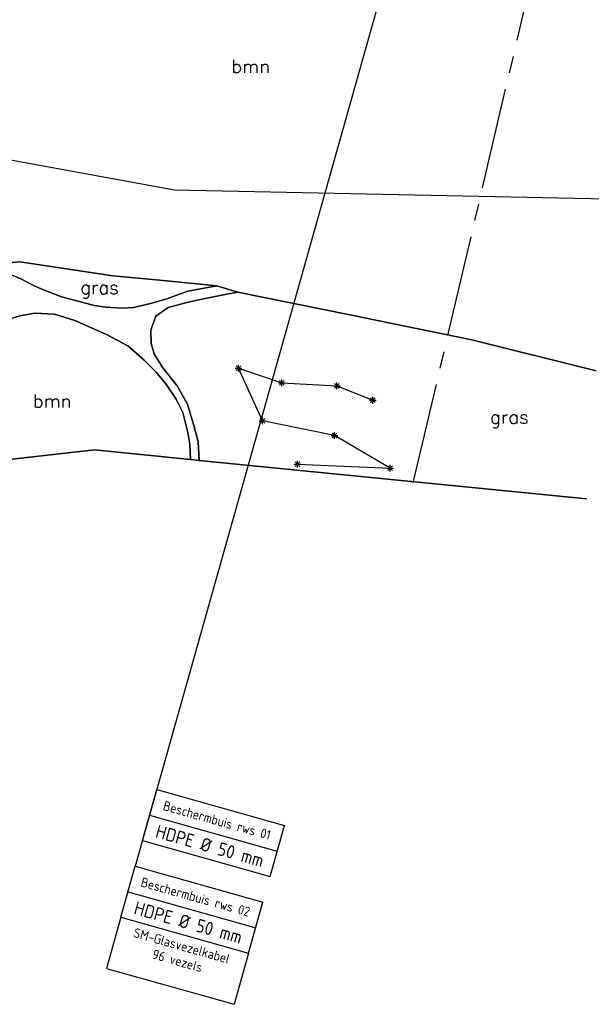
# Model space of a CAD drawing. Header units: millimetres. Extents: x 129727 to 131402, y 399018 to 399724.
# Tile 41 of 60: x 130733 to 130841, y 399018 to 399204. Entities that reach past the tile are written whole.
import ezdxf
from ezdxf.enums import TextEntityAlignment as Align

# ---------------------------------------------------------------- set-up
doc = ezdxf.new("R2010")
doc.units = ezdxf.units.MM
doc.linetypes.add('CENTRE2', pattern=[28.575, 19.05, -3.175, 3.175, -3.175])
for name, color, linetype in [('EWD-EM-NW-KBLVLG', 1, 'Continuous'), ('EWD-LINE18', 1, 'Continuous'), ('EWD-LINE70', 4, 'Continuous'), ('EWD-TO-NW-VERWIJS', 7, 'Continuous'), ('EWD-TXT18', 7, 'Continuous'), ('EWD-TXT25', 2, 'Continuous'), ('EWD-TXT35', 3, 'Continuous'), ('HTI_grens RWS', 162, 'FENCELINE1'), ('MDI-IN-OPNAMEGRENS', 7, 'Continuous'), ('MDI-VL-BEPLANTING', 7, 'Continuous'), ('MDI-VL-GRAS', 7, 'Continuous'), ('MDI-VL-VERHARDING', 7, 'Continuous'), ('MDI-XX-BEPLANTING', 80, 'Continuous'), ('MDI-XX-GRAS', 7, 'Continuous'), ('MDI-XX-TERREINAFSCH', 253, 'Continuous')]:
    doc.layers.add(name, color=color, linetype=linetype)
doc.layers.add('EWD-EM-NW-MATEN', color=1, linetype='Continuous', lineweight=25)
doc.styles.add('ISO', font='ISO.SHX')
doc.styles.add('ROMANS25', font='ROMANS.shx', dxfattribs={"height": 2.5})
doc.linetypes.add('FENCELINE1', pattern='A,6.35,-2.54,[133,ltypeshp.shx,S=2.54,R=0,X=-2.54,Y=0],-2.54,25.4', length=36.83)

# ---------------------------------------------------------------- blocks, each defined once
blk = doc.blocks.new('AN001')
at = {"layer": 'EWD-LINE70', "linetype": 'CENTRE2'}
blk.add_line((-125, 0), (125, 0), dxfattribs=at)
at = {"layer": 'EWD-TXT35', "style": 'ISO'}
for tag, p in [('1', (125, 2)), ('2', (125, -5.5))]:
    blk.add_attdef(tag, text='', height=3.5, dxfattribs=at).set_placement(p, align=Align.RIGHT)
blk = doc.blocks.new('OPM004')
at = {"layer": 'EWD-LINE18'}
for p, q in [((0, 0), (25, 0)), ((0, 0), (0, -10)), ((25, 0), (25, -10)), ((0, -10), (25, -10))]:
    blk.add_line(p, q, dxfattribs=at)
at = {"layer": 'EWD-TXT18', "style": 'ISO'}
for tag, p in [('1', (12.5, -2.05)), ('2', (12.5, -5)), ('3', (12.5, -7.95))]:
    blk.add_attdef(tag, text='', height=1.8, dxfattribs=at).set_placement(p, align=Align.MIDDLE)
blk = doc.blocks.new('MSVL-ON')
at = {"layer": 'EWD-LINE18'}
for p, q in [((0, -10), (0, 0)), ((0, 0), (25, 0)), ((25, -10), (25, 0)), ((0, -5), (25, -5)), ((0, -10), (25, -10))]:
    blk.add_line(p, q, dxfattribs=at)
at = {"layer": 'EWD-TXT18', "style": 'ISO'}
blk.add_attdef('1', text='', height=1.8, dxfattribs=at).set_placement((12.5, -2.5), align=Align.MIDDLE)
at = {"layer": 'EWD-TXT25', "style": 'ISO'}
blk.add_attdef('2', text='', height=2.5, dxfattribs=at).set_placement((12.5, -7.5), align=Align.MIDDLE)
blk = doc.blocks.new('TEKST BUIZEN')
at = {"layer": 'EWD-LINE18'}
for p, q in [((0, -10), (25, -10)), ((0, -15), (25, -15))]:
    blk.add_line(p, q, dxfattribs=at)
at = {"layer": 'EWD-EM-NW-KBLVLG'}
for name, p, values in [('MSVL-ON', (0, 0), {'1': 'Beschermbuis rws 01', '2': 'HDPE %%c 50 mm'}), ('MSVL-ON', (0, -15), {'1': 'Beschermbuis rws 02', '2': 'HDPE %%c 50 mm'}), ('OPM004', (0, -25), {'1': 'SM-Glasvezelkabel', '2': '96 vezels'})]:
    blk.add_blockref(name, p, dxfattribs=at).add_auto_attribs(values)

msp = doc.modelspace()

# ---------------------------------------------------------------- linework, layer by layer
for p, q in [((130773.397, 399137.958), (130774.647, 399137.958)), ((130773.58, 399137.516), (130774.464, 399138.4)), ((130774.464, 399137.516), (130773.58, 399138.4)), ((130774.022, 399137.333), (130774.022, 399138.583)), ((130781.604, 399135.224), (130782.854, 399135.224)), ((130781.787, 399134.782), (130782.671, 399135.666)), ((130782.671, 399134.782), (130781.787, 399135.666)), ((130782.229, 399134.599), (130782.229, 399135.849)), ((130791.934, 399134.672), (130793.184, 399134.672)), ((130792.117, 399134.23), (130793.001, 399135.114)), ((130793.001, 399134.23), (130792.117, 399135.114)), ((130792.559, 399134.047), (130792.559, 399135.297)), ((130798.917, 399131.487), (130799.801, 399132.371)), ((130799.801, 399131.487), (130798.917, 399132.371)), ((130799.359, 399131.304), (130799.359, 399132.554)), ((130798.734, 399131.929), (130799.984, 399131.929)), ((130778.542, 399127.442), (130778.542, 399128.692)), ((130777.917, 399128.067), (130779.167, 399128.067)), ((130778.1, 399127.625), (130778.984, 399128.509)), ((130778.984, 399127.625), (130778.1, 399128.509)), ((130791.545, 399125.267), (130792.795, 399125.267)), ((130791.728, 399124.825), (130792.612, 399125.709)), ((130792.612, 399124.825), (130791.728, 399125.709)), ((130792.17, 399124.642), (130792.17, 399125.892)), ((130784.57, 399119.898), (130785.82, 399119.898)), ((130784.753, 399119.456), (130785.637, 399120.34)), ((130785.637, 399119.456), (130784.753, 399120.34)), ((130785.195, 399119.273), (130785.195, 399120.523)), ((130802.179, 399118.707), (130803.063, 399119.591)), ((130803.063, 399118.707), (130802.179, 399119.591)), ((130802.621, 399118.524), (130802.621, 399119.774)), ((130801.996, 399119.149), (130803.246, 399119.149))]:
    msp.add_line(p, q)
at = {"layer": 'EWD-EM-NW-KBLVLG'}
msp.add_lwpolyline([(130807.846, 399233.232), (130754.584, 399044.12)], dxfattribs=at)
at = {"layer": 'HTI_grens RWS', "linetype": 'FENCELINE1', "ltscale": 0.2}
msp.add_lwpolyline([(130000, 399394.103), (130023.492, 399382.014), (130051.869, 399367.611), (130074.726, 399356.089), (130099.987, 399343.266), (130254.29, 399264.59), (130319.155, 399252.697), (130442.229, 399230.165), (130761.979, 399171.579), (130855.528, 399169.639)], dxfattribs=at)
at = {"layer": 'MDI-IN-OPNAMEGRENS'}
for p, q in [((130713.596, 399118.879), (130746.908, 399122.572)), ((130746.908, 399122.572), (130764.992, 399120.772)), ((130764.992, 399120.772), (130766.623, 399120.609)), ((130766.623, 399120.609), (130839.67, 399113.337))]:
    msp.add_line(p, q, dxfattribs=at)
at = {"layer": 'MDI-VL-BEPLANTING'}
for p, q in [((130732.813, 399158.02), (130723.922, 399157.214)), ((130750.342, 399155.386), (130732.813, 399158.02)), ((130759.879, 399154.482), (130750.342, 399155.386)), ((130769.973, 399153.481), (130759.879, 399154.482)), ((130773.924, 399152.323), (130769.973, 399153.481)), ((130795.02, 399148.03), (130773.924, 399152.323)), ((130730.409, 399147.103), (130732.817, 399147.843)), ((130732.817, 399147.843), (130735.679, 399148.324)), ((130735.679, 399148.324), (130739.383, 399148.17)), ((130739.383, 399148.17), (130743.175, 399146.978)), ((130818.035, 399143.322), (130795.02, 399148.03)), ((130743.175, 399146.978), (130749.139, 399144.345)), ((130749.139, 399144.345), (130753.193, 399142.182)), ((130753.193, 399142.182), (130756.251, 399139.479)), ((130841.439, 399137.456), (130818.035, 399143.322)), ((130756.251, 399139.479), (130758.512, 399137.242)), ((130758.512, 399137.242), (130760.373, 399135.055)), ((130760.373, 399135.055), (130762.294, 399132.138)), ((130762.294, 399132.138), (130763.546, 399129.621)), ((130763.546, 399129.621), (130764.483, 399125.851)), ((130764.483, 399125.851), (130764.896, 399123.625)), ((130764.896, 399123.625), (130764.992, 399120.772)), ((130746.908, 399122.572), (130713.596, 399118.879)), ((130764.992, 399120.772), (130746.908, 399122.572))]:
    msp.add_line(p, q, dxfattribs=at)
at = {"layer": 'MDI-VL-GRAS'}
for p, q in [((130723.922, 399157.214), (130732.813, 399158.02)), ((130732.813, 399158.02), (130750.342, 399155.386)), ((130733.029, 399154.844), (130730.578, 399155.827)), ((130735.546, 399153.527), (130733.029, 399154.844)), ((130750.342, 399155.386), (130759.879, 399154.482)), ((130737.261, 399152.768), (130735.546, 399153.527)), ((130740.69, 399151.44), (130737.261, 399152.768)), ((130759.879, 399154.482), (130769.973, 399153.481)), ((130769.973, 399153.481), (130764.528, 399152.473)), ((130743.84, 399150.601), (130740.69, 399151.44)), ((130760.348, 399151.011), (130757.43, 399150.182)), ((130764.528, 399152.473), (130760.348, 399151.011)), ((130764.319, 399150.387), (130767.106, 399150.955)), ((130767.106, 399150.955), (130771.842, 399151.913)), ((130771.842, 399151.913), (130773.924, 399152.323)), ((130773.924, 399152.323), (130795.02, 399148.03)), ((130746.869, 399149.8), (130743.84, 399150.601)), ((130749.035, 399149.45), (130746.869, 399149.8)), ((130752.125, 399149.264), (130749.035, 399149.45)), ((130749.035, 399149.45), (130749.035, 399149.45)), ((130754.264, 399149.444), (130752.125, 399149.264)), ((130757.43, 399150.182), (130754.264, 399149.444)), ((130758.484, 399147.794), (130760.769, 399149.434)), ((130760.769, 399149.434), (130764.319, 399150.387)), ((130757.494, 399145.147), (130758.484, 399147.794)), ((130795.02, 399148.03), (130818.035, 399143.322)), ((130757.595, 399142.55), (130757.494, 399145.147)), ((130758.194, 399140.577), (130757.595, 399142.55)), ((130818.035, 399143.322), (130841.439, 399137.456)), ((130759.757, 399138.065), (130758.194, 399140.577)), ((130762.517, 399134.655), (130759.757, 399138.065)), ((130764.446, 399131.218), (130762.517, 399134.655)), ((130765.646, 399127.188), (130764.446, 399131.218)), ((130766.45, 399124.082), (130765.646, 399127.188)), ((130766.623, 399120.609), (130766.45, 399124.082)), ((130839.67, 399113.337), (130766.623, 399120.609))]:
    msp.add_line(p, q, dxfattribs=at)
at = {"layer": 'MDI-VL-VERHARDING'}
for p, q in [((130730.578, 399155.827), (130733.029, 399154.844)), ((130733.029, 399154.844), (130735.546, 399153.527)), ((130735.546, 399153.527), (130737.261, 399152.768)), ((130737.261, 399152.768), (130740.69, 399151.44)), ((130764.528, 399152.473), (130769.973, 399153.481)), ((130769.973, 399153.481), (130773.924, 399152.323)), ((130740.69, 399151.44), (130743.84, 399150.601)), ((130757.43, 399150.182), (130760.348, 399151.011)), ((130760.348, 399151.011), (130764.528, 399152.473)), ((130767.106, 399150.955), (130764.319, 399150.387)), ((130771.842, 399151.913), (130767.106, 399150.955)), ((130773.924, 399152.323), (130771.842, 399151.913)), ((130743.84, 399150.601), (130746.869, 399149.8)), ((130746.869, 399149.8), (130749.035, 399149.45)), ((130749.035, 399149.45), (130752.125, 399149.264)), ((130752.125, 399149.264), (130754.264, 399149.444)), ((130754.264, 399149.444), (130757.43, 399150.182)), ((130760.769, 399149.434), (130758.484, 399147.794)), ((130764.319, 399150.387), (130760.769, 399149.434)), ((130732.817, 399147.843), (130730.409, 399147.103)), ((130735.679, 399148.324), (130732.817, 399147.843)), ((130739.383, 399148.17), (130735.679, 399148.324)), ((130743.175, 399146.978), (130739.383, 399148.17)), ((130758.484, 399147.794), (130757.494, 399145.147)), ((130749.139, 399144.345), (130743.175, 399146.978)), ((130753.193, 399142.182), (130749.139, 399144.345)), ((130757.494, 399145.147), (130757.595, 399142.55)), ((130756.251, 399139.479), (130753.193, 399142.182)), ((130757.595, 399142.55), (130758.194, 399140.577)), ((130758.194, 399140.577), (130759.757, 399138.065)), ((130758.512, 399137.242), (130756.251, 399139.479)), ((130759.757, 399138.065), (130762.517, 399134.655)), ((130760.373, 399135.055), (130758.512, 399137.242)), ((130762.294, 399132.138), (130760.373, 399135.055)), ((130762.517, 399134.655), (130764.446, 399131.218)), ((130763.546, 399129.621), (130762.294, 399132.138)), ((130764.446, 399131.218), (130765.646, 399127.188)), ((130764.483, 399125.851), (130763.546, 399129.621)), ((130765.646, 399127.188), (130766.45, 399124.082)), ((130764.896, 399123.625), (130764.483, 399125.851)), ((130764.992, 399120.772), (130764.896, 399123.625)), ((130766.45, 399124.082), (130766.623, 399120.609)), ((130766.623, 399120.609), (130764.992, 399120.772))]:
    msp.add_line(p, q, dxfattribs=at)
at = {"layer": 'MDI-XX-BEPLANTING'}
for p, q in [((130778.542, 399128.067), (130774.022, 399137.958)), ((130774.022, 399137.958), (130782.229, 399135.224)), ((130782.229, 399135.224), (130792.559, 399134.672)), ((130792.559, 399134.672), (130799.359, 399131.929)), ((130792.17, 399125.267), (130778.542, 399128.067)), ((130802.621, 399119.149), (130792.17, 399125.267)), ((130785.195, 399119.898), (130802.621, 399119.149))]:
    msp.add_line(p, q, dxfattribs=at)
at = {"layer": 'MDI-XX-TERREINAFSCH'}
for p, q in [((130732.813, 399158.02), (130723.922, 399157.214)), ((130750.342, 399155.386), (130732.813, 399158.02)), ((130730.578, 399155.827), (130733.029, 399154.844)), ((130733.029, 399154.844), (130735.546, 399153.527)), ((130750.342, 399155.386), (130759.879, 399154.482)), ((130735.546, 399153.527), (130737.261, 399152.768)), ((130737.261, 399152.768), (130740.69, 399151.44)), ((130759.879, 399154.482), (130769.973, 399153.481)), ((130769.973, 399153.481), (130764.528, 399152.473)), ((130740.69, 399151.44), (130743.84, 399150.601)), ((130760.348, 399151.011), (130757.43, 399150.182)), ((130764.528, 399152.473), (130760.348, 399151.011)), ((130764.319, 399150.387), (130767.106, 399150.955)), ((130767.106, 399150.955), (130771.842, 399151.913)), ((130771.842, 399151.913), (130773.924, 399152.323)), ((130773.924, 399152.323), (130795.02, 399148.03)), ((130743.84, 399150.601), (130746.869, 399149.8)), ((130746.869, 399149.8), (130749.035, 399149.45)), ((130752.125, 399149.264), (130749.035, 399149.45)), ((130754.264, 399149.444), (130752.125, 399149.264)), ((130757.43, 399150.182), (130754.264, 399149.444)), ((130758.484, 399147.794), (130760.769, 399149.434)), ((130760.769, 399149.434), (130764.319, 399150.387)), ((130730.409, 399147.103), (130732.817, 399147.843)), ((130732.817, 399147.843), (130735.679, 399148.324)), ((130735.679, 399148.324), (130739.383, 399148.17)), ((130739.383, 399148.17), (130743.175, 399146.978)), ((130757.494, 399145.147), (130758.484, 399147.794)), ((130795.02, 399148.03), (130818.035, 399143.322)), ((130743.175, 399146.978), (130749.139, 399144.345)), ((130749.139, 399144.345), (130753.193, 399142.182)), ((130757.595, 399142.55), (130757.494, 399145.147)), ((130753.193, 399142.182), (130756.251, 399139.479)), ((130758.194, 399140.577), (130757.595, 399142.55)), ((130818.035, 399143.322), (130841.439, 399137.456)), ((130759.757, 399138.065), (130758.194, 399140.577)), ((130756.251, 399139.479), (130758.512, 399137.242)), ((130762.517, 399134.655), (130759.757, 399138.065)), ((130758.512, 399137.242), (130760.373, 399135.055)), ((130760.373, 399135.055), (130762.294, 399132.138)), ((130764.446, 399131.218), (130762.517, 399134.655)), ((130762.294, 399132.138), (130763.546, 399129.621)), ((130765.646, 399127.188), (130764.446, 399131.218)), ((130763.546, 399129.621), (130764.483, 399125.851)), ((130766.45, 399124.082), (130765.646, 399127.188)), ((130764.483, 399125.851), (130764.896, 399123.625)), ((130764.896, 399123.625), (130764.992, 399120.772)), ((130766.623, 399120.609), (130766.45, 399124.082))]:
    msp.add_line(p, q, dxfattribs=at)

# ---------------------------------------------------------------- block references
at = {"layer": 'EWD-EM-NW-MATEN', "rotation": 344.2703474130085}
msp.add_blockref('TEKST BUIZEN', (130758.65, 399058.558), dxfattribs=at)
at = {"layer": 'EWD-TO-NW-VERWIJS', "rotation": 76.78517152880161}
msp.add_blockref('AN001', (130835.564, 399238.039), dxfattribs=at)

# ---------------------------------------------------------------- texts
at = {"layer": 'MDI-XX-BEPLANTING', "style": 'ROMANS25'}
for p in [(130776.335, 399194.865), (130738.917, 399131.787)]:
    msp.add_text('bmn', height=2.5, dxfattribs=at).set_placement(p, align=Align.MIDDLE_CENTER)
at = {"layer": 'MDI-XX-GRAS', "style": 'ROMANS25'}
for p in [(130747.855, 399153.192), (130825.103, 399128.773)]:
    msp.add_text('gras', height=2.5, dxfattribs=at).set_placement(p, align=Align.MIDDLE_CENTER)

doc.saveas('drawing.dxf')
